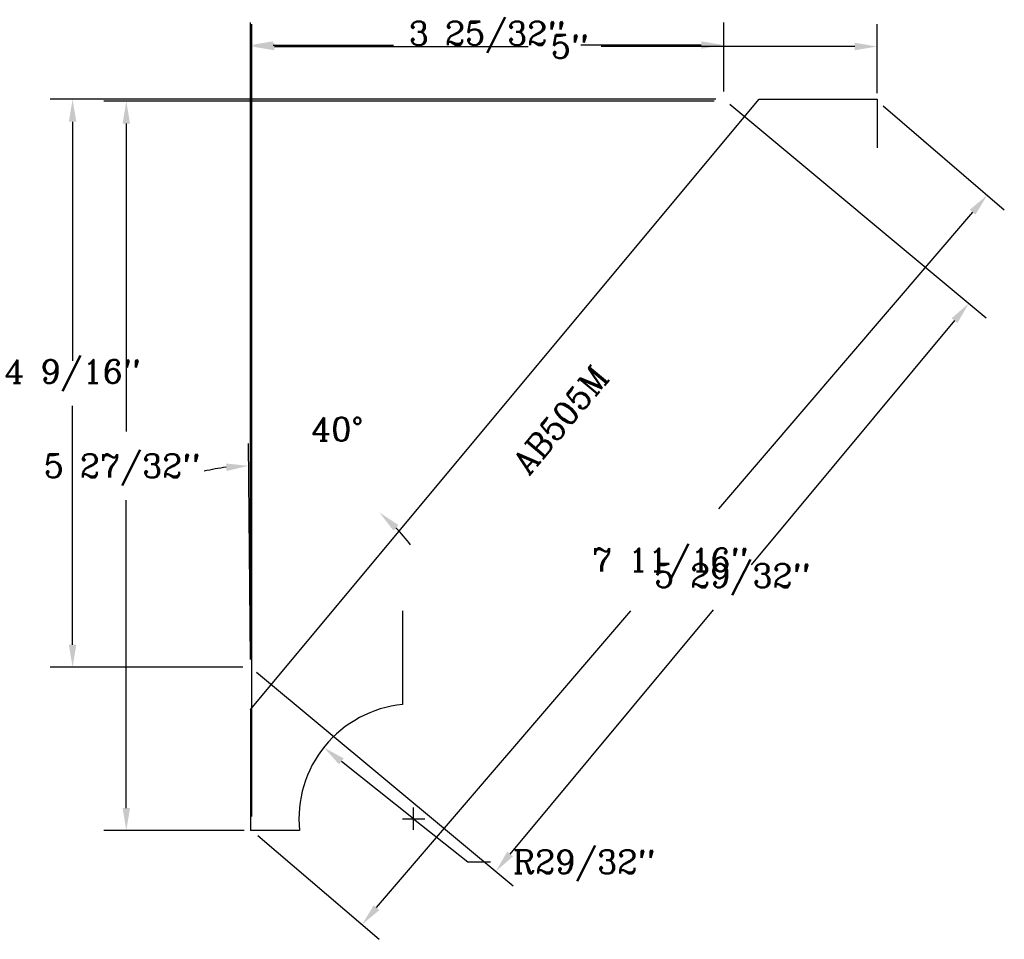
# Model space of a CAD drawing. Extents: x -1.8 to 6.09, y -0.87 to 6.49.
import ezdxf
from ezdxf.enums import TextEntityAlignment as Align

# ---------------------------------------------------------------- set-up
doc = ezdxf.new("R2010")
doc.units = 0
doc.header["$MEASUREMENT"] = 0
doc.layers.get('0').update_dxf_attribs({"linetype": 'CONTINUOUS'})
doc.layers.get('DEFPOINTS').update_dxf_attribs({"linetype": 'CONTINUOUS'})
for name, color, linetype in [('DIMEN', 1, 'CONTINUOUS'), ('MITRE', 2, 'CONTINUOUS'), ('PROF', 7, 'CONTINUOUS'), ('TEXT', 3, 'CONTINUOUS')]:
    doc.layers.add(name, color=color, linetype=linetype)
doc.styles.add('ROMANC', font='ROMANC', dxfattribs={"height": 0.1875})
doc.dimstyles.get("Standard").update_dxf_attribs({"dimtxt": 0.18, "dimasz": 0.18, "dimexe": 0.18, "dimexo": 0.0625, "dimgap": 0.09, "dimtad": 0, "dimtih": 1, "dimtoh": 1, "dimdec": 4, "dimzin": 0, "dimtxsty": 'STANDARD', "dimcen": 0.09, "dimazin": 3, "dimtfac": 1, "dimtdec": 4, "dimtofl": 0, "dimtmove": 0, "dimatfit": 3, "dimtolj": 1, "dimtzin": 0})

# ---------------------------------------------------------------- blocks, each defined once
blk = doc.blocks.new('*D0')
at = {"color": 0, "linetype": 'BYBLOCK'}
for p, q in [((3.7007, 5.8407), (-1.1862, 5.8407)), ((-1.0062, 5.6607), (-1.0062, 3.1941)), ((-1.0062, 0.18), (-1.0062, 2.6466)), ((-0.0625, 0), (-1.1862, 0))]:
    blk.add_line(p, q, dxfattribs=at)
for points in [[(-0.9762, 5.6607), (-1.0362, 5.6607), (-1.0062, 5.8407)], [(-0.9762, 0.18), (-1.0362, 0.18), (-1.0062, 0)]]:
    blk.add_solid(points, dxfattribs=at)
at = {"layer": 'DEFPOINTS', "color": 0, "linetype": 'BYBLOCK'}
for p in [(3.7632, 5.8407), (-1.0062, 0), (0, 0)]:
    blk.add_point(p, dxfattribs=at)
at = {"color": 0, "linetype": 'BYBLOCK', "style": 'ROMANC'}
blk.add_text('5 27/32"', height=0.1875, dxfattribs=at).set_placement((-1.6669, 2.8266))
blk = doc.blocks.new('*D1')
at = {"color": 0, "linetype": 'BYBLOCK'}
for p, q in [((5.0533, 5.8021), (6.0229, 4.9714)), ((5.7691, 4.9518), (3.7338, 2.5762)), ((0.9975, -0.6176), (3.0328, 1.758)), ((0.0475, -0.0407), (1.0171, -0.8714))]:
    blk.add_line(p, q, dxfattribs=at)
for points in [[(5.7919, 4.9323), (5.7463, 4.9713), (5.8862, 5.0885)], [(1.0203, -0.6371), (0.9747, -0.5981), (0.8804, -0.7543)]]:
    blk.add_solid(points, dxfattribs=at)
at = {"layer": 'DEFPOINTS', "color": 0, "linetype": 'BYBLOCK'}
for p in [(5.0058, 5.8428), (0, 0), (0.8804, -0.7543)]:
    blk.add_point(p, dxfattribs=at)
at = {"color": 0, "linetype": 'BYBLOCK', "style": 'ROMANC'}
blk.add_text('7 11/16"', height=0.1875, dxfattribs=at).set_placement((2.7226, 2.0734))
blk = doc.blocks.new('*D2')
at = {"color": 0, "linetype": 'BYBLOCK'}
for p, q in [((1.2942, 0.0944), (0.7155, 0.5535)), ((1.2942, 0.0044), (1.2942, 0.1844)), ((1.2042, 0.0944), (1.3842, 0.0944)), ((1.2942, 0.0944), (1.729, -0.2504)), ((1.729, -0.2504), (1.909, -0.2504))]:
    blk.add_line(p, q, dxfattribs=at)
blk.add_solid([(0.6969, 0.53), (0.7342, 0.577), (0.5745, 0.6654)], dxfattribs=at)
at = {"layer": 'DEFPOINTS', "color": 0, "linetype": 'BYBLOCK'}
for p in [(0.5745, 0.6654), (1.2942, 0.0944)]:
    blk.add_point(p, dxfattribs=at)
at = {"color": 0, "linetype": 'BYBLOCK', "style": 'ROMANC'}
blk.add_text('R29/32"', height=0.1875, dxfattribs=at).set_placement((2.089, -0.3442))
blk = doc.blocks.new('*D11')
at = {"layer": 'DEFPOINTS', "color": 0}
for p in [(3.8388, 5.8563), (0.4116, 2.8796), (0.0509, 1.3079), (0.0509, 1.3079), (0.0625, 0)]:
    blk.add_point(p, dxfattribs=at)
at = {"layer": 'DIMEN', "color": 0}
blk.add_line((0.0504, 1.3704), (0.0351, 3.1004), dxfattribs=at)
for start, end in [(96.90499, 103.30388), (37.4151, 43.81398)]:
    blk.add_arc((0.0509, 1.3079), 1.6126, start, end, dxfattribs=at)
for points in [[(-0.1449, 2.9387), (-0.141, 2.8789), (0.0367, 2.9204)], [(1.1941, 2.4024), (1.235, 2.4463), (1.0829, 2.5471)]]:
    blk.add_solid(points, dxfattribs=at)
at = {"layer": 'DIMEN', "color": 0, "insert": (0.7457, 3.2139), "char_height": 0.1875, "attachment_point": 5, "style": 'ROMANC'}
blk.add_mtext('\\A1;40°', dxfattribs=at)
blk = doc.blocks.new('*D4')
at = {"color": 0, "linetype": 'BYBLOCK'}
for p, q in [((-0.0004, 0.1115), (-0.0004, 6.4584)), ((5.0058, 5.9053), (5.0058, 6.4584)), ((0.1796, 6.2784), (2.2111, 6.2784)), ((4.8258, 6.2784), (2.7943, 6.2784))]:
    blk.add_line(p, q, dxfattribs=at)
for points in [[(0.1796, 6.2484), (0.1796, 6.3084), (-0.0004, 6.2784)], [(4.8258, 6.2484), (4.8258, 6.3084), (5.0058, 6.2784)]]:
    blk.add_solid(points, dxfattribs=at)
at = {"layer": 'DEFPOINTS', "color": 0, "linetype": 'BYBLOCK'}
for p in [(5.0058, 6.2784), (5.0058, 5.8428), (-0.0004, 0.049)]:
    blk.add_point(p, dxfattribs=at)
at = {"color": 0, "linetype": 'BYBLOCK', "style": 'ROMANC'}
blk.add_text('5"', height=0.1875, dxfattribs=at).set_placement((2.3911, 6.1847))
blk = doc.blocks.new('*D5')
at = {"color": 0, "linetype": 'BYBLOCK'}
for p, q in [((3.7138, 5.8563), (-1.6164, 5.8563)), ((-1.4364, 5.6763), (-1.4364, 3.7621)), ((-1.4364, 1.4879), (-1.4364, 3.4021)), ((-0.0741, 1.3079), (-1.6164, 1.3079))]:
    blk.add_line(p, q, dxfattribs=at)
for points in [[(-1.4664, 5.6763), (-1.4064, 5.6763), (-1.4364, 5.8563)], [(-1.4664, 1.4879), (-1.4064, 1.4879), (-1.4364, 1.3079)]]:
    blk.add_solid(points, dxfattribs=at)
at = {"layer": 'DEFPOINTS', "color": 0, "linetype": 'BYBLOCK'}
for p in [(3.7763, 5.8563), (-1.4364, 1.3079), (-0.0116, 1.3079)]:
    blk.add_point(p, dxfattribs=at)
at = {"color": 0, "linetype": 'BYBLOCK', "style": 'ROMANC'}
blk.add_text('4 9/16"', height=0.1875, dxfattribs=at).set_placement((-1.4364, 3.5821), align=Align.CENTER)
blk = doc.blocks.new('*D6')
at = {"color": 0, "linetype": 'BYBLOCK'}
for p, q in [((-0.0116, 1.3704), (-0.0116, 6.4702)), ((3.7763, 5.9188), (3.7763, 6.4702)), ((0.1684, 6.2902), (1.1316, 6.2902)), ((3.5963, 6.2902), (2.6331, 6.2902))]:
    blk.add_line(p, q, dxfattribs=at)
for points in [[(0.1684, 6.3202), (0.1684, 6.2602), (-0.0116, 6.2902)], [(3.5963, 6.3202), (3.5963, 6.2602), (3.7763, 6.2902)]]:
    blk.add_solid(points, dxfattribs=at)
at = {"layer": 'DEFPOINTS', "color": 0, "linetype": 'BYBLOCK'}
for p in [(-0.0116, 6.2902), (3.7763, 5.8563), (-0.0116, 1.3079)]:
    blk.add_point(p, dxfattribs=at)
at = {"color": 0, "linetype": 'BYBLOCK', "style": 'ROMANC'}
blk.add_text('3 25/32"', height=0.1875, dxfattribs=at).set_placement((1.8824, 6.2902), align=Align.CENTER)
blk = doc.blocks.new('*D7')
at = {"color": 0, "linetype": 'BYBLOCK'}
for p, q in [((3.8243, 5.8163), (5.8776, 4.1063)), ((5.6241, 4.0832), (3.9953, 2.1273)), ((2.0667, -0.1885), (3.6955, 1.7673)), ((0.0365, 1.2679), (2.0898, -0.4421))]:
    blk.add_line(p, q, dxfattribs=at)
for points in [[(5.6011, 4.1024), (5.6472, 4.064), (5.7393, 4.2215)], [(2.0436, -0.1694), (2.0897, -0.2077), (1.9515, -0.3269)]]:
    blk.add_solid(points, dxfattribs=at)
at = {"layer": 'DEFPOINTS', "color": 0, "linetype": 'BYBLOCK'}
for p in [(3.7763, 5.8563), (-0.0116, 1.3079), (1.9515, -0.3269)]:
    blk.add_point(p, dxfattribs=at)
at = {"color": 0, "linetype": 'BYBLOCK', "style": 'ROMANC'}
blk.add_text('5 29/32"', height=0.1875, dxfattribs=at).set_placement((3.8454, 1.9473), align=Align.CENTER)

msp = doc.modelspace()

# ---------------------------------------------------------------- linework, layer by layer
at = {"layer": 'PROF', "linetype": 'CONTINUOUS'}
for p, q in [((0.050946, 0.969188), (4.12374, 5.856798)), ((5.068299, 5.856294), (5.068299, 5.466689)), ((1.26769, 1.758054), (1.268012, 1.00885)), ((0.442925, 0.000005), (0.0625, 0))]:
    msp.add_line(p, q, dxfattribs=at)
at = {"layer": 'PROF'}
for p, q in [((4.12332, 5.856294), (5.068299, 5.856294)), ((0.050946, 0.969188), (0.050946, 0)), ((0.0625, 0), (0.050946, 0)), ((0.0625, 0), (0.050946, 0))]:
    msp.add_line(p, q, dxfattribs=at)
msp.add_arc((1.357574, 0.093779), 0.919444, 95.5900301, 185.8537602, dxfattribs=at)

# ---------------------------------------------------------------- texts
at = {"layer": 'TEXT', "style": 'ROMANC'}
msp.add_text('AB505M', height=0.1875, rotation=50, dxfattribs=at).set_placement((2.604239, 3.229049), align=Align.CENTER)

# ---------------------------------------------------------------- dimensions: what is measured, and where the dimension line sits
at = {"layer": 'DIMEN'}
dim = msp.add_linear_dim(base=(5.068299, 6.278418), p1=(0.062067, 0.049032), p2=(5.068299, 5.842794), dimstyle='Standard', dxfattribs=at)
dim.commit()
dim.dimension.update_dxf_attribs({"geometry": '*D4', "text_midpoint": (2.565183, 6.278418), "insert": (0.0625, 0)})
dim = msp.add_linear_dim(base=(-0.943735, 0), p1=(3.825739, 5.840659), p2=(0.0625, 0), angle=90, dimstyle='Standard', dxfattribs=at)
dim.commit()
dim.dimension.update_dxf_attribs({"geometry": '*D0', "text_midpoint": (-0.943735, 2.920329), "insert": (0.0625, 0)})
dim = msp.add_angular_dim_2l(base=(0.411636, 2.879648), line1=((0.0625, 0), (0.050946, 1.307942)), line2=((0.050946, 1.307942), (3.838759, 5.856294)), dimstyle='STANDARD', override={"dimdec": 5, "dimlunit": 4, "dimtxsty": 'ROMANC', "dimtdec": 5, "dimtmove": 2}, dxfattribs=at)
dim.commit()
dim.dimension.update_dxf_attribs({"geometry": '*D11', "text_midpoint": (0.745668, 3.213893), "dimtype": 162})
dim = msp.add_aligned_dim(p1=(5.068299, 5.842794), p2=(0.0625, 0), distance=1.159334, dimstyle='Standard', dxfattribs=at)
dim.commit()
dim.dimension.update_dxf_attribs({"geometry": '*D1', "text_midpoint": (3.445803, 2.167113), "insert": (0.0625, 0)})
dim = msp.add_radius_dim(center=(1.356736, 0.094437), mpoint=(0.636997, 0.665401), dimstyle='Standard', dxfattribs=at)
dim.commit()
dim.dimension.update_dxf_attribs({"geometry": '*D2', "text_midpoint": (2.731812, -0.250423), "insert": (0.0625, 0)})
at = {"layer": 'MITRE'}
dim = msp.add_linear_dim(base=(0.050946, 6.290222), p1=(3.838759, 5.856294), p2=(0.050946, 1.307942), dimstyle='Standard', dxfattribs=at)
dim.commit()
dim.dimension.update_dxf_attribs({"geometry": '*D6', "text_midpoint": (1.944853, 6.290222), "insert": (0.0625, 0)})
dim = msp.add_linear_dim(base=(-1.37392, 1.307942), p1=(3.838759, 5.856294), p2=(0.050946, 1.307942), angle=90, dimstyle='Standard', dxfattribs=at)
dim.commit()
dim.dimension.update_dxf_attribs({"geometry": '*D5', "text_midpoint": (-1.37392, 3.582118), "insert": (0.0625, 0)})
dim = msp.add_aligned_dim(p1=(3.838759, 5.856294), p2=(0.050946, 1.307942), distance=2.554638, dimstyle='Standard', dxfattribs=at)
dim.commit()
dim.dimension.update_dxf_attribs({"geometry": '*D7', "text_midpoint": (3.907906, 1.94731), "insert": (0.0625, 0)})

doc.saveas('drawing.dxf')
